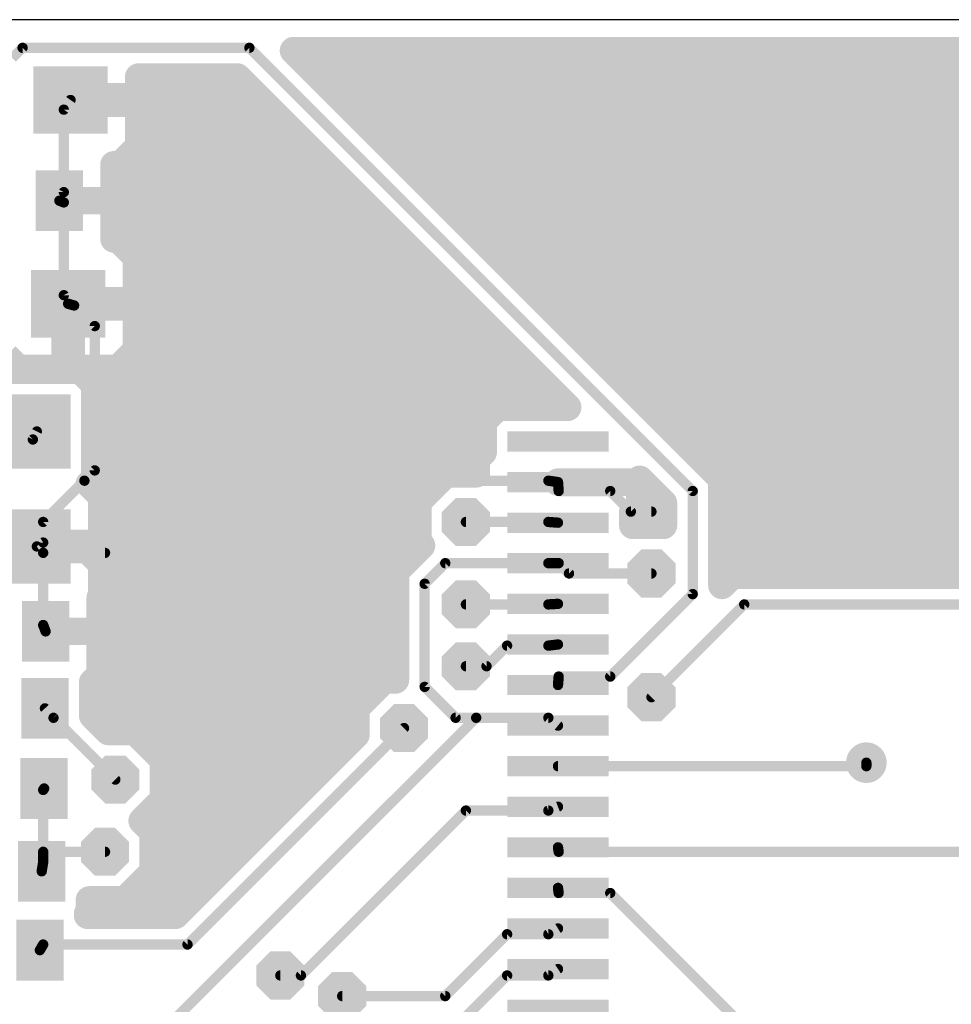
# Model space of a CAD drawing. Extents: x 0 to 48, y 0 to 28.
# Tile 5 of 8: x 8.5 to 22.3, y 13.4 to 28. Entities that reach past the tile are written whole.
import ezdxf

# ---------------------------------------------------------------- set-up
doc = ezdxf.new("R2010")
doc.units = 0
for name, color, linetype in [('1', 14, 'CONTINUOUS'), ('18', 94, 'CONTINUOUS'), ('20', 7, 'CONTINUOUS')]:
    doc.layers.add(name, color=color, linetype=linetype)

# ---------------------------------------------------------------- blocks, each defined once
blk = doc.blocks.new('RECT')
blk.add_solid([(-0.5, -0.5), (0.5, -0.5), (-0.5, 0.5), (0.5, 0.5)])
blk = doc.blocks.new('PIE')
at = {"const_width": 0.5}
blk.add_lwpolyline([(0, -0.25, 1), (0, 0.25, 1), (0, -0.25)], format="xyb", dxfattribs=at)
blk = doc.blocks.new('OCTAGONV')
at = {"const_width": 0.5}
blk.add_lwpolyline([(-0.25, -0.1036), (-0.25, 0.1036), (-0.1036, 0.25), (0.1036, 0.25), (0.25, 0.1036), (0.25, -0.1036), (0.1036, -0.25), (-0.1036, -0.25), (-0.25, -0.1036), (-0.25, 0.1036)], dxfattribs=at)

msp = doc.modelspace()

# ---------------------------------------------------------------- linework, layer by layer
at = {"layer": '1'}
for points, const_width in [([(8.382, 27.432), (8.5344, 27.5844)], 0.1524), ([(8.5344, 27.5844), (11.8872, 27.5844)], 0.1524), ([(11.8872, 27.5844), (18.4404, 21.0312)], 0.1524), ([(18.6192, 21.4629), (12.5392, 27.5428)], 0.4064), ([(12.5392, 27.5428), (31.9787, 27.5428)], 0.4064), ([(12.8533, 27.2288), (31.9787, 27.2288)], 0.4064), ([(10.2503, 26.8595), (10.2503, 27.1526)], 0.4064), ([(10.2503, 27.1526), (11.7083, 27.1526)], 0.4064), ([(11.7083, 27.1526), (16.5926, 22.2684)], 0.4064), ([(9.2906, 26.7657), (9.2906, 26.8595)], 0.4064), ([(9.2906, 26.8595), (10.2503, 26.8595)], 0.4064), ([(9.2906, 26.8224), (12.0385, 26.8224)], 0.4064), ([(10.2503, 26.7657), (9.2906, 26.7657)], 0.4064), ([(10.2503, 26.1233), (10.2503, 26.7657)], 0.4064), ([(13.2597, 26.8224), (31.9787, 26.8224)], 0.4064), ([(9.144, 26.67), (9.2432, 26.8127)], 0.1524), ([(9.144, 25.4508), (9.144, 26.67)], 0.1524), ([(10.2503, 26.416), (12.4449, 26.416)], 0.4064), ([(13.6661, 26.416), (31.9787, 26.416)], 0.4064), ([(9.9825, 25.8555), (10.2503, 26.1233)], 0.4064), ([(10.1366, 26.0096), (12.8513, 26.0096)], 0.4064), ([(14.0725, 26.0096), (31.9787, 26.0096)], 0.4064), ([(9.8854, 25.3242), (9.8854, 25.8555)], 0.4064), ([(9.8854, 25.8555), (9.9825, 25.8555)], 0.4064), ([(9.8854, 25.6032), (13.2577, 25.6032)], 0.4064), ([(14.4789, 25.6032), (47.5428, 25.6032)], 0.4064), ([(9.0793, 25.3232), (9.0793, 25.3242)], 0.4064), ([(9.0793, 25.3242), (9.8854, 25.3242)], 0.4064), ([(9.8854, 25.3232), (9.0793, 25.3232)], 0.4064), ([(9.0783, 25.3238), (9.144, 25.4508)], 0.1524), ([(9.8854, 24.7569), (9.8854, 25.3232)], 0.4064), ([(9.144, 25.2984), (9.0783, 25.3238)], 0.1524), ([(9.144, 23.9268), (9.144, 25.2984)], 0.1524), ([(9.8854, 25.1968), (13.6641, 25.1968)], 0.4064), ([(14.8853, 25.1968), (47.5428, 25.1968)], 0.4064), ([(9.8854, 24.7904), (14.0705, 24.7904)], 0.4064), ([(9.9473, 24.7569), (9.8854, 24.7569)], 0.4064), ([(10.2151, 24.4891), (9.9473, 24.7569)], 0.4064), ([(15.2917, 24.7904), (43.7491, 24.7904)], 0.4064), ([(10.2151, 23.8466), (10.2151, 24.4891)], 0.4064), ([(10.2151, 24.384), (14.4769, 24.384)], 0.4064), ([(15.6981, 24.384), (32.8271, 24.384)], 0.4064), ([(10.2151, 23.9776), (14.8833, 23.9776)], 0.4064), ([(16.1045, 23.9776), (32.512, 23.9776)], 0.4064), ([(9.2554, 23.7528), (9.2554, 23.8466)], 0.4064), ([(9.2554, 23.8466), (10.2151, 23.8466)], 0.4064), ([(9.161, 22.8426), (9.161, 23.7523)], 0.4064), ([(9.161, 23.7523), (9.2548, 23.7523)], 0.4064), ([(9.2548, 23.7523), (9.2548, 22.8426)], 0.4064), ([(10.2151, 23.7528), (9.2554, 23.7528)], 0.4064), ([(9.208, 23.7998), (9.144, 23.9268)], 0.1524), ([(9.2964, 23.7744), (9.208, 23.7998)], 0.1524), ([(10.2151, 23.1104), (10.2151, 23.7528)], 0.4064), ([(9.161, 23.5712), (9.2548, 23.5712)], 0.4064), ([(9.6012, 23.4696), (9.2964, 23.7744)], 0.1524), ([(10.2151, 23.5712), (15.2897, 23.5712)], 0.4064), ([(16.5109, 23.5712), (32.512, 23.5712)], 0.4064), ([(9.6012, 21.336), (9.6012, 23.4696)], 0.1524), ([(9.161, 23.1648), (9.2548, 23.1648)], 0.4064), ([(9.9473, 22.8426), (10.2151, 23.1104)], 0.4064), ([(10.2151, 23.1648), (15.6961, 23.1648)], 0.4064), ([(16.9173, 23.1648), (32.827, 23.1648)], 0.4064), ([(8.2861, 23.0251), (8.4686, 22.8426)], 0.4064), ([(9.3927, 22.8174), (8.098, 22.8174)], 0.4064), ([(8.4686, 22.8426), (9.161, 22.8426)], 0.4064), ([(9.2548, 22.8426), (9.9473, 22.8426)], 0.4064), ([(9.6009, 22.6092), (9.3927, 22.8174)], 0.4064), ([(9.4517, 22.7584), (16.1025, 22.7584)], 0.4064), ([(17.3237, 22.7584), (45.3633, 22.7584)], 0.4064), ([(9.6009, 21.2145), (9.6009, 22.6092)], 0.4064), ([(9.6009, 22.352), (16.5089, 22.352)], 0.4064), ([(15.5518, 22.2684), (15.3436, 22.0602)], 0.4064), ([(16.5926, 22.2684), (15.5518, 22.2684)], 0.4064), ([(17.7301, 22.352), (45.7454, 22.352)], 0.4064), ([(9.6009, 21.9456), (15.3436, 21.9456)], 0.4064), ([(15.3436, 22.0602), (15.3436, 21.6038)], 0.4064), ([(18.1365, 21.9456), (32.0405, 21.9456)], 0.4064), ([(8.6868, 21.7932), (8.7454, 21.9119)], 0.1524), ([(7.0104, 20.1168), (8.6868, 21.7932)], 0.1524), ([(9.6009, 21.5392), (15.279, 21.5392)], 0.4064), ([(15.3436, 21.6038), (15.242, 21.5022)], 0.4064), ([(15.242, 21.5022), (15.242, 21.2851)], 0.4064), ([(18.5429, 21.5392), (31.9787, 21.5392)], 0.4064), ([(18.8721, 21.21), (18.6192, 21.4629)], 0.4064), ([(9.52, 21.1337), (9.6009, 21.2145)], 0.4064), ([(9.4488, 21.1836), (9.6012, 21.336)], 0.1524), ([(14.793, 21.2851), (14.3764, 20.8685)], 0.4064), ([(15.242, 21.2851), (14.793, 21.2851)], 0.4064), ([(17.6563, 21.1633), (17.6563, 21.2047)], 0.4064), ([(17.6563, 21.2047), (18.0086, 20.8523)], 0.4064), ([(18.8721, 19.686), (18.8721, 21.21)], 0.4064), ([(8.8392, 20.574), (9.4488, 21.1836)], 0.1524), ([(9.7025, 20.9512), (9.52, 21.1337)], 0.4064), ([(9.5209, 21.1328), (14.6407, 21.1328)], 0.4064), ([(9.4488, 21.1836), (16.3068, 21.1836)], 0.1524), ([(16.3068, 21.1836), (16.4492, 21.1629)], 0.1524), ([(16.4502, 21.1623), (16.4502, 21.1633)], 0.4064), ([(16.4502, 21.1633), (17.6563, 21.1633)], 0.4064), ([(17.6563, 21.1623), (16.4502, 21.1623)], 0.4064), ([(17.6563, 20.8235), (17.6563, 21.1623)], 0.4064), ([(17.6563, 21.1328), (17.7281, 21.1328)], 0.4064), ([(18.8721, 21.1328), (31.9787, 21.1328)], 0.4064), ([(9.7025, 20.2587), (9.7025, 20.9512)], 0.4064), ([(16.4492, 21.1629), (16.4592, 21.0312)], 0.1524), ([(14.3764, 20.8685), (14.3764, 20.2794)], 0.4064), ([(16.4592, 21.0312), (17.2212, 21.0312)], 0.1524), ([(17.2212, 21.0312), (17.526, 20.7264)], 0.1524), ([(17.5547, 20.722), (17.6563, 20.8235)], 0.4064), ([(18.0086, 20.8523), (18.0086, 20.5231)], 0.4064), ([(18.4404, 21.0312), (18.4404, 19.5072)], 0.1524), ([(9.7025, 20.7264), (14.3764, 20.7264)], 0.4064), ([(17.5547, 20.5231), (17.5547, 20.722)], 0.4064), ([(17.5591, 20.7264), (18.0086, 20.7264)], 0.4064), ([(18.8721, 20.7264), (31.9787, 20.7264)], 0.4064), ([(18.0086, 20.5231), (17.5547, 20.5231)], 0.4064), ([(17.526, 20.7264), (17.8308, 20.7264)], 0.1524), ([(8.8392, 20.2692), (8.8392, 20.574)], 0.1524), ([(15.0876, 20.574), (16.3068, 20.574)], 0.1524), ([(16.3068, 20.574), (16.4492, 20.5629)], 0.1524), ([(7.7882, 20.2587), (8.6979, 20.2587)], 0.4064), ([(8.6979, 20.2587), (8.6979, 20.1649)], 0.4064), ([(8.7928, 20.1649), (8.7928, 20.2587)], 0.4064), ([(8.7928, 20.2587), (9.7025, 20.2587)], 0.4064), ([(9.7025, 20.32), (14.3764, 20.32)], 0.4064), ([(14.4319, 20.224), (14.351, 20.1432)], 0.4064), ([(14.3764, 20.2794), (14.4319, 20.224)], 0.4064), ([(18.8721, 20.32), (31.9787, 20.32)], 0.4064), ([(8.6979, 20.1649), (7.7882, 20.1649)], 0.4064), ([(9.7025, 20.1649), (8.7928, 20.1649)], 0.4064), ([(8.7454, 20.2119), (8.8392, 20.2692)], 0.1524), ([(8.8392, 20.1168), (8.7454, 20.2119)], 0.1524), ([(9.7025, 19.4725), (9.7025, 20.1649)], 0.4064), ([(14.351, 20.1432), (14.0462, 19.8384)], 0.4064), ([(8.8392, 20.1168), (8.8392, 19.05)], 0.1524), ([(9.7536, 20.1168), (8.8392, 20.1168)], 0.1524), ([(9.7025, 19.9136), (14.1214, 19.9136)], 0.4064), ([(18.8721, 19.9136), (30.9475, 19.9136)], 0.4064), ([(14.0462, 19.8384), (14.0462, 19.4807)], 0.4064), ([(14.478, 19.6596), (14.7828, 19.9644)], 0.1524), ([(14.7828, 19.9644), (16.3068, 19.9644)], 0.1524), ([(16.3068, 19.9644), (16.4492, 19.9629)], 0.1524), ([(16.4492, 19.9629), (16.4592, 19.9644)], 0.1524), ([(16.4592, 19.9644), (16.6116, 19.812)], 0.1524), ([(19.0235, 19.7865), (18.8721, 19.635)], 0.4064), ([(19.3812, 19.7865), (19.0235, 19.7865)], 0.4064), ([(30.8204, 19.7865), (19.3812, 19.7865)], 0.4064), ([(16.6116, 19.812), (17.8308, 19.812)], 0.1524), ([(18.8721, 19.635), (18.8721, 19.686)], 0.4064), ([(9.6823, 19.4523), (9.7025, 19.4725)], 0.4064), ([(9.6823, 18.9563), (9.6823, 19.4523)], 0.4064), ([(9.7025, 19.5072), (14.0462, 19.5072)], 0.4064), ([(14.0462, 19.4807), (14.0462, 18.2371)], 0.4064), ([(14.478, 18.1356), (14.478, 19.6596)], 0.1524), ([(18.4404, 19.5072), (17.2212, 18.288)], 0.1524), ([(15.0876, 19.3548), (16.3068, 19.3548)], 0.1524), ([(16.3068, 19.3548), (16.4492, 19.3629)], 0.1524), ([(17.8308, 17.9832), (19.2024, 19.3548)], 0.1524), ([(19.2024, 19.3548), (31.3944, 19.3548)], 0.1524), ([(9.6823, 19.1008), (14.0462, 19.1008)], 0.4064), ([(8.8762, 18.9553), (8.8762, 18.9563)], 0.4064), ([(8.8762, 18.9563), (9.6823, 18.9563)], 0.4064), ([(9.6823, 18.9553), (8.8762, 18.9553)], 0.4064), ([(8.8392, 19.05), (8.8752, 18.9559)], 0.1524), ([(9.6823, 18.3165), (9.6823, 18.9553)], 0.4064), ([(9.6823, 18.6944), (14.0462, 18.6944)], 0.4064), ([(15.3924, 18.4404), (15.6972, 18.7452)], 0.1524), ([(15.6972, 18.7452), (16.3068, 18.7452)], 0.1524), ([(16.3068, 18.7452), (16.4492, 18.7629)], 0.1524), ([(9.5709, 18.2051), (9.6823, 18.3165)], 0.4064), ([(9.6538, 18.288), (14.0462, 18.288)], 0.4064), ([(15.0876, 18.4404), (15.3924, 18.4404)], 0.1524), ([(9.5709, 17.7096), (9.5709, 18.2051)], 0.4064), ([(13.8786, 18.2371), (13.462, 17.8205)], 0.4064), ([(14.0462, 18.2371), (13.8786, 18.2371)], 0.4064), ([(16.4592, 18.288), (16.4492, 18.1629)], 0.1524), ([(17.2212, 18.288), (16.4592, 18.288)], 0.1524), ([(14.9352, 17.6784), (14.478, 18.1356)], 0.1524), ([(9.5709, 17.8816), (13.5231, 17.8816)], 0.4064), ([(9.8054, 17.4751), (9.5709, 17.7096)], 0.4064), ([(13.462, 17.8205), (13.462, 17.4254)], 0.4064), ([(8.9916, 17.6784), (8.8654, 17.8179)], 0.1524), ([(9.906, 16.764), (8.9916, 17.6784)], 0.1524), ([(9.8053, 17.4752), (13.462, 17.4752)], 0.4064), ([(10.2005, 17.4751), (9.8054, 17.4751)], 0.4064), ([(10.6171, 17.0585), (10.2005, 17.4751)], 0.4064), ([(10.3632, 12.8016), (15.24, 17.6784)], 0.1524), ([(13.462, 17.4254), (10.7939, 14.7573)], 0.4064), ([(15.24, 17.6784), (14.9352, 17.6784)], 0.1524), ([(15.24, 17.6784), (16.3068, 17.6784)], 0.1524), ([(16.3068, 17.6784), (16.4492, 17.5629)], 0.1524), ([(10.9728, 14.3256), (14.1732, 17.526)], 0.1524), ([(10.6068, 17.0688), (13.1054, 17.0688)], 0.4064), ([(10.6171, 16.4694), (10.6171, 17.0585)], 0.4064), ([(16.4492, 16.9629), (21.0075, 16.9629)], 0.1524), ([(21.0075, 16.9629), (21.0075, 17.015)], 0.1524), ([(10.6171, 16.6624), (12.699, 16.6624)], 0.4064), ([(8.8392, 16.6116), (8.8533, 16.6334)], 0.1524), ([(8.8392, 15.6972), (8.8392, 16.6116)], 0.1524), ([(10.302, 16.1544), (10.6171, 16.4694)], 0.4064), ([(10.4036, 16.256), (12.2926, 16.256)], 0.4064), ([(10.4647, 15.9917), (10.302, 16.1544)], 0.4064), ([(12.6492, 13.8684), (15.0876, 16.3068)], 0.1524), ([(15.0876, 16.3068), (16.3068, 16.3068)], 0.1524), ([(16.3068, 16.3068), (16.4492, 16.3629)], 0.1524), ([(10.4647, 15.4026), (10.4647, 15.9917)], 0.4064), ([(10.4647, 15.8496), (11.8862, 15.8496)], 0.4064), ([(8.8392, 15.6972), (8.817, 15.4079)], 0.1524), ([(8.8392, 15.6972), (8.8392, 15.5448)], 0.1524), ([(9.7536, 15.6972), (8.8392, 15.6972)], 0.1524), ([(16.4492, 15.7629), (16.4592, 15.6972)], 0.1524), ([(16.4592, 15.6972), (25.2984, 15.6972)], 0.1524), ([(8.8392, 15.5448), (8.817, 15.4079)], 0.1524), ([(10.0481, 14.986), (10.4647, 15.4026)], 0.4064), ([(10.4647, 15.4432), (11.4798, 15.4432)], 0.4064), ([(9.5225, 14.8105), (9.5225, 14.986)], 0.4064), ([(9.5225, 14.986), (10.0481, 14.986)], 0.4064), ([(10.0989, 15.0368), (11.0734, 15.0368)], 0.4064), ([(16.4492, 15.1629), (16.4592, 15.0876)], 0.1524), ([(16.4592, 15.0876), (17.2212, 15.0876)], 0.1524), ([(17.2212, 15.0876), (21.6408, 10.668)], 0.1524), ([(9.4957, 14.7837), (9.5225, 14.8105)], 0.4064), ([(9.4957, 14.7573), (9.4957, 14.7837)], 0.4064), ([(10.7939, 14.7573), (9.4957, 14.7573)], 0.4064), ([(16.3068, 14.478), (16.4492, 14.5629)], 0.1524), ([(14.7828, 13.5636), (15.6972, 14.478)], 0.1524), ([(15.6972, 14.478), (16.3068, 14.478)], 0.1524), ([(8.7902, 14.2421), (8.8392, 14.3256)], 0.1524), ([(8.8392, 14.3256), (10.9728, 14.3256)], 0.1524), ([(16.3068, 13.8684), (16.4492, 13.9629)], 0.1524), ([(12.3444, 13.8684), (12.6492, 13.8684)], 0.1524), ([(13.716, 11.8872), (15.6972, 13.8684)], 0.1524), ([(15.6972, 13.8684), (16.3068, 13.8684)], 0.1524), ([(13.2588, 13.5636), (14.7828, 13.5636)], 0.1524)]:
    msp.add_lwpolyline(points, dxfattribs=dict(at, const_width=const_width))
for points, const_width in [([(8.5344, 27.6225, 1), (8.5344, 27.5463)], 0.0762), ([(8.5613, 27.5575, 1), (8.5075, 27.6113)], 0.0762), ([(11.9141, 27.6113, 1), (11.8603, 27.5575)], 0.0762), ([(11.8872, 27.5463, 1), (11.8872, 27.6225)], 0.0762), ([(12.5392, 27.6444, 1), (12.5392, 27.4412)], 0.2032), ([(12.611, 27.6146, 1), (12.4674, 27.471)], 0.2032), ([(12.8533, 27.3304, 1), (12.8533, 27.1272)], 0.2032), ([(10.3519, 27.1526, 1), (10.1487, 27.1526)], 0.2032), ([(10.2503, 27.2542, 1), (10.2503, 27.051)], 0.2032), ([(11.7801, 27.2244, 1), (11.6365, 27.0808)], 0.2032), ([(11.7083, 27.051, 1), (11.7083, 27.2542)], 0.2032), ([(9.3922, 26.8595, 1), (9.189, 26.8595)], 0.2032), ([(9.2906, 26.9611, 1), (9.2906, 26.7579)], 0.2032), ([(9.2906, 26.924, 1), (9.2906, 26.7208)], 0.2032), ([(9.2906, 26.8673, 1), (9.2906, 26.6641)], 0.2032), ([(10.3519, 26.7657, 1), (10.1487, 26.7657)], 0.2032), ([(10.1487, 26.8595, 1), (10.3519, 26.8595)], 0.2032), ([(10.2503, 26.7579, 1), (10.2503, 26.9611)], 0.2032), ([(10.2503, 26.6641, 1), (10.2503, 26.8673)], 0.2032), ([(12.0385, 26.7208, 1), (12.0385, 26.924)], 0.2032), ([(13.2597, 26.924, 1), (13.2597, 26.7208)], 0.2032), ([(9.189, 26.7657, 1), (9.3922, 26.7657)], 0.2032), ([(9.2745, 26.791, 1), (9.2119, 26.8344)], 0.0762), ([(9.1821, 26.67, 1), (9.1059, 26.67)], 0.0762), ([(9.1127, 26.6917, 1), (9.1753, 26.6483)], 0.0762), ([(10.2503, 26.5176, 1), (10.2503, 26.3144)], 0.2032), ([(12.4449, 26.3144, 1), (12.4449, 26.5176)], 0.2032), ([(13.6661, 26.5176, 1), (13.6661, 26.3144)], 0.2032), ([(10.1366, 26.1112, 1), (10.1366, 25.908)], 0.2032), ([(10.1487, 26.1233, 1), (10.3519, 26.1233)], 0.2032), ([(10.3221, 26.0515, 1), (10.1785, 26.1951)], 0.2032), ([(12.8513, 25.908, 1), (12.8513, 26.1112)], 0.2032), ([(14.0725, 26.1112, 1), (14.0725, 25.908)], 0.2032), ([(9.987, 25.8555, 1), (9.7838, 25.8555)], 0.2032), ([(9.8854, 25.9571, 1), (9.8854, 25.7539)], 0.2032), ([(9.9107, 25.9273, 1), (10.0543, 25.7837)], 0.2032), ([(9.9825, 25.7539, 1), (9.9825, 25.9571)], 0.2032), ([(9.8854, 25.7048, 1), (9.8854, 25.5016)], 0.2032), ([(13.2577, 25.5016, 1), (13.2577, 25.7048)], 0.2032), ([(14.4789, 25.7048, 1), (14.4789, 25.5016)], 0.2032), ([(9.1809, 25.3242, 1), (8.9777, 25.3242)], 0.2032), ([(9.0793, 25.4258, 1), (9.0793, 25.2226)], 0.2032), ([(9.0793, 25.4248, 1), (9.0793, 25.2216)], 0.2032), ([(9.1059, 25.4508, 1), (9.1821, 25.4508)], 0.0762), ([(9.1778, 25.4333, 1), (9.1102, 25.4683)], 0.0762), ([(9.987, 25.3232, 1), (9.7838, 25.3232)], 0.2032), ([(9.8854, 25.2226, 1), (9.8854, 25.4258)], 0.2032), ([(9.8854, 25.2216, 1), (9.8854, 25.4248)], 0.2032), ([(8.9777, 25.3232, 1), (9.1809, 25.3232)], 0.2032), ([(9.092, 25.3593, 1), (9.0646, 25.2883)], 0.0762), ([(9.0445, 25.3413, 1), (9.1121, 25.3063)], 0.0762), ([(9.1821, 25.2984, 1), (9.1059, 25.2984)], 0.0762), ([(9.1303, 25.2629, 1), (9.1577, 25.3339)], 0.0762), ([(9.7838, 25.3242, 1), (9.987, 25.3242)], 0.2032), ([(9.8854, 25.2984, 1), (9.8854, 25.0952)], 0.2032), ([(13.6641, 25.0952, 1), (13.6641, 25.2984)], 0.2032), ([(14.8853, 25.2984, 1), (14.8853, 25.0952)], 0.2032), ([(9.8854, 24.892, 1), (9.8854, 24.6888)], 0.2032), ([(9.8854, 24.8585, 1), (9.8854, 24.6553)], 0.2032), ([(10.0191, 24.8287, 1), (9.8755, 24.6851)], 0.2032), ([(9.9473, 24.6553, 1), (9.9473, 24.8585)], 0.2032), ([(14.0705, 24.6888, 1), (14.0705, 24.892)], 0.2032), ([(15.2917, 24.892, 1), (15.2917, 24.6888)], 0.2032), ([(9.7838, 24.7569, 1), (9.987, 24.7569)], 0.2032), ([(10.3167, 24.4891, 1), (10.1135, 24.4891)], 0.2032), ([(10.1433, 24.4173, 1), (10.2869, 24.5609)], 0.2032), ([(10.2151, 24.4856, 1), (10.2151, 24.2824)], 0.2032), ([(14.4769, 24.2824, 1), (14.4769, 24.4856)], 0.2032), ([(15.6981, 24.4856, 1), (15.6981, 24.2824)], 0.2032), ([(10.2151, 24.0792, 1), (10.2151, 23.876)], 0.2032), ([(14.8833, 23.876, 1), (14.8833, 24.0792)], 0.2032), ([(16.1045, 24.0792, 1), (16.1045, 23.876)], 0.2032), ([(9.357, 23.8466, 1), (9.1538, 23.8466)], 0.2032), ([(9.2554, 23.9482, 1), (9.2554, 23.745)], 0.2032), ([(10.2151, 23.745, 1), (10.2151, 23.9482)], 0.2032), ([(9.2626, 23.7523, 1), (9.0594, 23.7523)], 0.2032), ([(9.161, 23.8539, 1), (9.161, 23.6507)], 0.2032), ([(9.3564, 23.7523, 1), (9.1532, 23.7523)], 0.2032), ([(9.2554, 23.8544, 1), (9.2554, 23.6512)], 0.2032), ([(9.178, 23.9439, 1), (9.11, 23.9097)], 0.0762), ([(9.1059, 23.9268, 1), (9.1821, 23.9268)], 0.0762), ([(9.2185, 23.8364, 1), (9.1975, 23.7632)], 0.0762), ([(9.2548, 23.6507, 1), (9.2548, 23.8539)], 0.2032), ([(10.3167, 23.7528, 1), (10.1135, 23.7528)], 0.2032), ([(10.1135, 23.8466, 1), (10.3167, 23.8466)], 0.2032), ([(10.2151, 23.6512, 1), (10.2151, 23.8544)], 0.2032), ([(9.161, 23.6728, 1), (9.161, 23.4696)], 0.2032), ([(9.1538, 23.7528, 1), (9.357, 23.7528)], 0.2032), ([(9.174, 23.7827, 1), (9.242, 23.8169)], 0.0762), ([(9.2548, 23.4696, 1), (9.2548, 23.6728)], 0.2032), ([(9.3233, 23.8013, 1), (9.2695, 23.7475)], 0.0762), ([(9.2859, 23.7378, 1), (9.3069, 23.811)], 0.0762), ([(10.2151, 23.6728, 1), (10.2151, 23.4696)], 0.2032), ([(15.2897, 23.4696, 1), (15.2897, 23.6728)], 0.2032), ([(16.5109, 23.6728, 1), (16.5109, 23.4696)], 0.2032), ([(9.6393, 23.4696, 1), (9.5631, 23.4696)], 0.0762), ([(9.5743, 23.4427, 1), (9.6281, 23.4965)], 0.0762), ([(9.161, 23.2664, 1), (9.161, 23.0632)], 0.2032), ([(9.2548, 23.0632, 1), (9.2548, 23.2664)], 0.2032), ([(10.2151, 23.2664, 1), (10.2151, 23.0632)], 0.2032), ([(10.2869, 23.0386, 1), (10.1433, 23.1822)], 0.2032), ([(15.6961, 23.0632, 1), (15.6961, 23.2664)], 0.2032), ([(16.9173, 23.2664, 1), (16.9173, 23.0632)], 0.2032), ([(10.1135, 23.1104, 1), (10.3167, 23.1104)], 0.2032), ([(8.4686, 22.9442, 1), (8.4686, 22.741)], 0.2032), ([(8.3968, 22.7708, 1), (8.5404, 22.9144)], 0.2032), ([(9.2548, 22.9442, 1), (9.2548, 22.741)], 0.2032), ([(9.161, 22.741, 1), (9.161, 22.9442)], 0.2032), ([(9.4645, 22.8892, 1), (9.3209, 22.7456)], 0.2032), ([(9.3927, 22.7158, 1), (9.3927, 22.919)], 0.2032), ([(9.8755, 22.9144, 1), (10.0191, 22.7708)], 0.2032), ([(9.9473, 22.741, 1), (9.9473, 22.9442)], 0.2032), ([(9.0594, 22.8426, 1), (9.2626, 22.8426)], 0.2032), ([(9.1532, 22.8426, 1), (9.3564, 22.8426)], 0.2032), ([(9.4517, 22.86, 1), (9.4517, 22.6568)], 0.2032), ([(16.1025, 22.6568, 1), (16.1025, 22.86)], 0.2032), ([(17.3237, 22.86, 1), (17.3237, 22.6568)], 0.2032), ([(9.7025, 22.6092, 1), (9.4993, 22.6092)], 0.2032), ([(9.5291, 22.5374, 1), (9.6727, 22.681)], 0.2032), ([(9.6009, 22.4536, 1), (9.6009, 22.2504)], 0.2032), ([(15.5518, 22.37, 1), (15.5518, 22.1668)], 0.2032), ([(15.6236, 22.1966, 1), (15.48, 22.3402)], 0.2032), ([(16.5089, 22.2504, 1), (16.5089, 22.4536)], 0.2032), ([(16.5208, 22.1966, 1), (16.6644, 22.3402)], 0.2032), ([(16.5926, 22.1668, 1), (16.5926, 22.37)], 0.2032), ([(17.7301, 22.4536, 1), (17.7301, 22.2504)], 0.2032), ([(9.6009, 22.0472, 1), (9.6009, 21.844)], 0.2032), ([(15.4452, 22.0602, 1), (15.242, 22.0602)], 0.2032), ([(15.2718, 22.132, 1), (15.4154, 21.9884)], 0.2032), ([(15.3436, 21.844, 1), (15.3436, 22.0472)], 0.2032), ([(18.1365, 22.0472, 1), (18.1365, 21.844)], 0.2032), ([(8.7796, 21.895, 1), (8.7112, 21.9288)], 0.0762), ([(8.6526, 21.8101, 1), (8.721, 21.7763)], 0.0762), ([(8.7137, 21.7663, 1), (8.6599, 21.8201)], 0.0762), ([(9.6009, 21.6408, 1), (9.6009, 21.4376)], 0.2032), ([(15.3436, 21.5022, 1), (15.1404, 21.5022)], 0.2032), ([(15.242, 21.6038, 1), (15.4452, 21.6038)], 0.2032), ([(15.4154, 21.532, 1), (15.2718, 21.6756)], 0.2032), ([(15.279, 21.4376, 1), (15.279, 21.6408)], 0.2032), ([(18.5429, 21.6408, 1), (18.5429, 21.4376)], 0.2032), ([(15.1702, 21.574, 1), (15.3138, 21.4304)], 0.2032), ([(18.691, 21.5347, 1), (18.5474, 21.3911)], 0.2032), ([(18.5474, 21.3911, 1), (18.691, 21.5347)], 0.2032), ([(9.6727, 21.1426, 1), (9.5291, 21.2864)], 0.2032), ([(9.6281, 21.3091, 1), (9.5743, 21.3629)], 0.0762), ([(14.793, 21.3867, 1), (14.793, 21.1835)], 0.2032), ([(14.8648, 21.2133, 1), (14.7212, 21.3569)], 0.2032), ([(15.242, 21.1835, 1), (15.242, 21.3867)], 0.2032), ([(17.7579, 21.2047, 1), (17.5547, 21.2047)], 0.2032), ([(17.7282, 21.2765, 1), (17.5844, 21.1329)], 0.2032), ([(18.9737, 21.21, 1), (18.7705, 21.21)], 0.2032), ([(9.4482, 21.2056, 1), (9.5918, 21.0618)], 0.2032), ([(9.5918, 21.2055, 1), (9.4482, 21.0619)], 0.2032), ([(9.5209, 21.2344, 1), (9.5209, 21.0312)], 0.2032), ([(9.4488, 21.2217, 1), (9.4488, 21.1455)], 0.0762), ([(9.4757, 21.1567, 1), (9.4219, 21.2105)], 0.0762), ([(9.4993, 21.2145, 1), (9.7025, 21.2145)], 0.2032), ([(9.5631, 21.336, 1), (9.6393, 21.336)], 0.0762), ([(14.6407, 21.0312, 1), (14.6407, 21.2344)], 0.2032), ([(15.1404, 21.2851, 1), (15.3436, 21.2851)], 0.2032), ([(16.3123, 21.2213, 1), (16.3013, 21.1459)], 0.0762), ([(16.5518, 21.1633, 1), (16.3486, 21.1633)], 0.2032), ([(16.4502, 21.2649, 1), (16.4502, 21.0617)], 0.2032), ([(16.4502, 21.2639, 1), (16.4502, 21.0607)], 0.2032), ([(16.3486, 21.1623, 1), (16.5518, 21.1623)], 0.2032), ([(16.3068, 21.1455, 1), (16.3068, 21.2217)], 0.0762), ([(17.7579, 21.1623, 1), (17.5547, 21.1623)], 0.2032), ([(17.6563, 21.2344, 1), (17.6563, 21.0312)], 0.2032), ([(17.5547, 21.1633, 1), (17.7579, 21.1633)], 0.2032), ([(17.6563, 21.0617, 1), (17.6563, 21.2649)], 0.2032), ([(17.6563, 21.0607, 1), (17.6563, 21.2639)], 0.2032), ([(17.7281, 21.0312, 1), (17.7281, 21.2344)], 0.2032), ([(18.8721, 21.2344, 1), (18.8721, 21.0312)], 0.2032), ([(18.8003, 21.1382, 1), (18.9439, 21.2818)], 0.2032), ([(9.4219, 21.2105, 1), (9.4757, 21.1567)], 0.0762), ([(9.8041, 20.9512, 1), (9.6009, 20.9512)], 0.2032), ([(9.6307, 20.8794, 1), (9.7743, 21.023)], 0.2032), ([(16.4872, 21.1658, 1), (16.4112, 21.16)], 0.0762), ([(16.4437, 21.1252, 1), (16.4547, 21.2006)], 0.0762), ([(14.478, 20.8685, 1), (14.2748, 20.8685)], 0.2032), ([(14.3046, 20.9403, 1), (14.4482, 20.7967)], 0.2032), ([(16.4592, 21.0693, 1), (16.4592, 20.9931)], 0.0762), ([(16.4212, 21.0283, 1), (16.4972, 21.0341)], 0.0762), ([(17.2481, 21.0581, 1), (17.1943, 21.0043)], 0.0762), ([(17.2212, 20.9931, 1), (17.2212, 21.0693)], 0.0762), ([(17.7281, 20.7516, 1), (17.5845, 20.8954)], 0.2032), ([(18.1102, 20.8523, 1), (17.907, 20.8523)], 0.2032), ([(17.9367, 20.7805, 1), (18.0805, 20.9241)], 0.2032), ([(18.4785, 21.0312, 1), (18.4023, 21.0312)], 0.0762), ([(18.4135, 21.0043, 1), (18.4673, 21.0581)], 0.0762), ([(9.7025, 20.828, 1), (9.7025, 20.6248)], 0.2032), ([(14.3764, 20.6248, 1), (14.3764, 20.828)], 0.2032), ([(17.6563, 20.722, 1), (17.4531, 20.722)], 0.2032), ([(17.4829, 20.7939, 1), (17.6265, 20.6501)], 0.2032), ([(17.5591, 20.828, 1), (17.5591, 20.6248)], 0.2032), ([(17.5547, 20.8235, 1), (17.7579, 20.8235)], 0.2032), ([(18.0086, 20.6248, 1), (18.0086, 20.828)], 0.2032), ([(18.8721, 20.828, 1), (18.8721, 20.6248)], 0.2032), ([(17.5547, 20.6247, 1), (17.5547, 20.4215)], 0.2032), ([(17.526, 20.7645, 1), (17.526, 20.6883)], 0.0762), ([(17.4991, 20.6995, 1), (17.5529, 20.7533)], 0.0762), ([(17.8308, 20.6883, 1), (17.8308, 20.7645)], 0.0762), ([(18.0086, 20.4215, 1), (18.0086, 20.6247)], 0.2032), ([(8.8773, 20.574, 1), (8.8011, 20.574)], 0.0762), ([(8.8123, 20.6009, 1), (8.8661, 20.5471)], 0.0762), ([(15.0876, 20.6121, 1), (15.0876, 20.5359)], 0.0762), ([(16.3098, 20.612, 1), (16.3038, 20.536)], 0.0762), ([(16.3068, 20.5359, 1), (16.3068, 20.6121)], 0.0762), ([(16.4462, 20.5249, 1), (16.4522, 20.6009)], 0.0762), ([(17.4531, 20.5231, 1), (17.6563, 20.5231)], 0.2032), ([(17.907, 20.5231, 1), (18.1102, 20.5231)], 0.2032), ([(8.7995, 20.2587, 1), (8.5963, 20.2587)], 0.2032), ([(8.8944, 20.2587, 1), (8.6912, 20.2587)], 0.2032), ([(8.7928, 20.3603, 1), (8.7928, 20.1571)], 0.2032), ([(8.6979, 20.1571, 1), (8.6979, 20.3603)], 0.2032), ([(9.7025, 20.4216, 1), (9.7025, 20.2184)], 0.2032), ([(9.7025, 20.1571, 1), (9.7025, 20.3603)], 0.2032), ([(14.4482, 20.3513, 1), (14.3046, 20.2075)], 0.2032), ([(14.5037, 20.1521, 1), (14.3601, 20.2959)], 0.2032), ([(14.3601, 20.1521, 1), (14.5037, 20.2959)], 0.2032), ([(14.3764, 20.2184, 1), (14.3764, 20.4216)], 0.2032), ([(18.8721, 20.4216, 1), (18.8721, 20.2184)], 0.2032), ([(8.5963, 20.1649, 1), (8.7995, 20.1649)], 0.2032), ([(8.7928, 20.2665, 1), (8.7928, 20.0633)], 0.2032), ([(8.6912, 20.1649, 1), (8.8944, 20.1649)], 0.2032), ([(8.6979, 20.0633, 1), (8.6979, 20.2665)], 0.2032), ([(8.7725, 20.2387, 1), (8.7183, 20.1851)], 0.0762), ([(8.7255, 20.2444, 1), (8.7653, 20.1794)], 0.0762), ([(8.8011, 20.2692, 1), (8.8773, 20.2692)], 0.0762), ([(8.8591, 20.2367, 1), (8.8193, 20.3017)], 0.0762), ([(9.8041, 20.1649, 1), (9.6009, 20.1649)], 0.2032), ([(9.6009, 20.2587, 1), (9.8041, 20.2587)], 0.2032), ([(9.7025, 20.0633, 1), (9.7025, 20.2665)], 0.2032), ([(14.2792, 20.2151, 1), (14.4228, 20.0713)], 0.2032), ([(14.2748, 20.2794, 1), (14.478, 20.2794)], 0.2032), ([(14.4228, 20.0714, 1), (14.2792, 20.215)], 0.2032), ([(8.8773, 20.1168, 1), (8.8011, 20.1168)], 0.0762), ([(8.8392, 20.1549, 1), (8.8392, 20.0787)], 0.0762), ([(8.8121, 20.09, 1), (8.8663, 20.1436)], 0.0762), ([(9.7025, 20.0152, 1), (9.7025, 19.812)], 0.2032), ([(9.7536, 20.0787, 1), (9.7536, 20.1549)], 0.0762), ([(14.1214, 19.812, 1), (14.1214, 20.0152)], 0.2032), ([(18.8721, 20.0152, 1), (18.8721, 19.812)], 0.2032), ([(14.1478, 19.8384, 1), (13.9446, 19.8384)], 0.2032), ([(13.9744, 19.9102, 1), (14.118, 19.7666)], 0.2032), ([(14.7828, 20.0025, 1), (14.7828, 19.9263)], 0.0762), ([(14.8097, 19.9375, 1), (14.7559, 19.9913)], 0.0762), ([(16.3072, 20.0025, 1), (16.3064, 19.9263)], 0.0762), ([(16.3068, 19.9263, 1), (16.3068, 20.0025)], 0.0762), ([(16.4435, 20.0006, 1), (16.4549, 19.9252)], 0.0762), ([(16.4861, 19.9913, 1), (16.4323, 19.9375)], 0.0762), ([(16.4488, 19.9248, 1), (16.4496, 20.001)], 0.0762), ([(16.4649, 19.9267, 1), (16.4535, 20.0021)], 0.0762), ([(19.0235, 19.8881, 1), (19.0235, 19.6849)], 0.2032), ([(19.0954, 19.7147, 1), (18.9516, 19.8583)], 0.2032), ([(19.3812, 19.8881, 1), (19.3812, 19.6849)], 0.2032), ([(19.3812, 19.6849, 1), (19.3812, 19.8881)], 0.2032), ([(16.6116, 19.8501, 1), (16.6116, 19.7739)], 0.0762), ([(16.5847, 19.7851, 1), (16.6385, 19.8389)], 0.0762), ([(17.8308, 19.7739, 1), (17.8308, 19.8501)], 0.0762), ([(18.9737, 19.686, 1), (18.7705, 19.686)], 0.2032), ([(18.8002, 19.7068, 1), (18.944, 19.5632)], 0.2032), ([(9.7839, 19.4523, 1), (9.5807, 19.4523)], 0.2032), ([(9.7025, 19.6088, 1), (9.7025, 19.4056)], 0.2032), ([(9.7743, 19.4007, 1), (9.6307, 19.5443)], 0.2032), ([(14.1478, 19.4807, 1), (13.9446, 19.4807)], 0.2032), ([(14.0462, 19.4056, 1), (14.0462, 19.6088)], 0.2032), ([(14.5161, 19.6596, 1), (14.4399, 19.6596)], 0.0762), ([(14.4511, 19.6865, 1), (14.5049, 19.6327)], 0.0762), ([(18.7705, 19.686, 1), (18.9737, 19.686)], 0.2032), ([(18.7705, 19.635, 1), (18.9737, 19.635)], 0.2032), ([(9.6105, 19.5241, 1), (9.7541, 19.3805)], 0.2032), ([(9.6009, 19.4725, 1), (9.8041, 19.4725)], 0.2032), ([(13.9446, 19.4807, 1), (14.1478, 19.4807)], 0.2032), ([(18.4023, 19.5072, 1), (18.4785, 19.5072)], 0.0762), ([(18.4673, 19.4803, 1), (18.4135, 19.5341)], 0.0762), ([(15.0876, 19.3929, 1), (15.0876, 19.3167)], 0.0762), ([(16.3046, 19.3928, 1), (16.309, 19.3168)], 0.0762), ([(16.3068, 19.3167, 1), (16.3068, 19.3929)], 0.0762), ([(16.4514, 19.3249, 1), (16.447, 19.4009)], 0.0762), ([(19.2024, 19.3929, 1), (19.2024, 19.3167)], 0.0762), ([(19.2293, 19.3279, 1), (19.1755, 19.3817)], 0.0762), ([(9.6823, 19.2024, 1), (9.6823, 18.9992)], 0.2032), ([(14.0462, 18.9992, 1), (14.0462, 19.2024)], 0.2032), ([(8.9778, 18.9563, 1), (8.7746, 18.9563)], 0.2032), ([(8.8762, 19.0579, 1), (8.8762, 18.8547)], 0.2032), ([(8.8762, 19.0569, 1), (8.8762, 18.8537)], 0.2032), ([(8.8748, 19.0636, 1), (8.8036, 19.0364)], 0.0762), ([(8.8011, 19.05, 1), (8.8773, 19.05)], 0.0762), ([(9.7839, 18.9553, 1), (9.5807, 18.9553)], 0.2032), ([(9.6823, 18.8547, 1), (9.6823, 19.0579)], 0.2032), ([(9.6823, 18.8537, 1), (9.6823, 19.0569)], 0.2032), ([(8.7746, 18.9553, 1), (8.9778, 18.9553)], 0.2032), ([(8.8396, 18.9423, 1), (8.9108, 18.9695)], 0.0762), ([(9.5807, 18.9563, 1), (9.7839, 18.9563)], 0.2032), ([(9.6823, 18.796, 1), (9.6823, 18.5928)], 0.2032), ([(14.0462, 18.5928, 1), (14.0462, 18.796)], 0.2032), ([(15.6972, 18.7833, 1), (15.6972, 18.7071)], 0.0762), ([(15.7241, 18.7183, 1), (15.6703, 18.7721)], 0.0762), ([(16.3021, 18.783, 1), (16.3115, 18.7074)], 0.0762), ([(16.3068, 18.7071, 1), (16.3068, 18.7833)], 0.0762), ([(16.4539, 18.7251, 1), (16.4445, 18.8007)], 0.0762), ([(9.6538, 18.3896, 1), (9.6538, 18.1864)], 0.2032), ([(9.7541, 18.2447, 1), (9.6105, 18.3883)], 0.2032), ([(14.0462, 18.1864, 1), (14.0462, 18.3896)], 0.2032), ([(15.0876, 18.4785, 1), (15.0876, 18.4023)], 0.0762), ([(15.3655, 18.4673, 1), (15.4193, 18.4135)], 0.0762), ([(15.3924, 18.4023, 1), (15.3924, 18.4785)], 0.0762), ([(9.6725, 18.2051, 1), (9.4693, 18.2051)], 0.2032), ([(9.4991, 18.2769, 1), (9.6427, 18.1333)], 0.2032), ([(9.5807, 18.3165, 1), (9.7839, 18.3165)], 0.2032), ([(13.8786, 18.3387, 1), (13.8786, 18.1355)], 0.2032), ([(13.9504, 18.1653, 1), (13.8068, 18.3089)], 0.2032), ([(14.0462, 18.1355, 1), (14.0462, 18.3387)], 0.2032), ([(16.4592, 18.3261, 1), (16.4592, 18.2499)], 0.0762), ([(16.4972, 18.285, 1), (16.4212, 18.291)], 0.0762), ([(17.1943, 18.3149, 1), (17.2481, 18.2611)], 0.0762), ([(17.2212, 18.2499, 1), (17.2212, 18.3261)], 0.0762), ([(13.9446, 18.2371, 1), (14.1478, 18.2371)], 0.2032), ([(14.5049, 18.1625, 1), (14.4511, 18.1087)], 0.0762), ([(16.4112, 18.1659, 1), (16.4872, 18.1599)], 0.0762), ([(9.5709, 17.9832, 1), (9.5709, 17.78)], 0.2032), ([(13.5231, 17.78, 1), (13.5231, 17.9832)], 0.2032), ([(14.4399, 18.1356, 1), (14.5161, 18.1356)], 0.0762), ([(9.6427, 17.7814, 1), (9.4991, 17.6378)], 0.2032), ([(13.5636, 17.8205, 1), (13.3604, 17.8205)], 0.2032), ([(13.3902, 17.8923, 1), (13.5338, 17.7487)], 0.2032), ([(17.8039, 18.0101, 1), (17.8577, 17.9563)], 0.0762), ([(8.8937, 17.8435, 1), (8.8371, 17.7923)], 0.0762), ([(9.4693, 17.7096, 1), (9.6725, 17.7096)], 0.2032), ([(9.0185, 17.7053, 1), (8.9647, 17.6515)], 0.0762), ([(8.9633, 17.6528, 1), (9.0199, 17.704)], 0.0762), ([(9.8053, 17.5768, 1), (9.8053, 17.3736)], 0.2032), ([(9.8054, 17.5767, 1), (9.8054, 17.3735)], 0.2032), ([(9.7336, 17.4033, 1), (9.8772, 17.5469)], 0.2032), ([(10.2723, 17.5469, 1), (10.1287, 17.4033)], 0.2032), ([(10.2005, 17.3735, 1), (10.2005, 17.5767)], 0.2032), ([(13.5338, 17.3536, 1), (13.3902, 17.4972)], 0.2032), ([(13.462, 17.3736, 1), (13.462, 17.5768)], 0.2032), ([(14.9352, 17.7165, 1), (14.9352, 17.6403)], 0.0762), ([(14.9083, 17.6515, 1), (14.9621, 17.7053)], 0.0762), ([(15.24, 17.7165, 1), (15.24, 17.6403)], 0.0762), ([(15.2669, 17.6515, 1), (15.2131, 17.7053)], 0.0762), ([(15.24, 17.6403, 1), (15.24, 17.7165)], 0.0762), ([(16.3308, 17.708, 1), (16.2828, 17.6488)], 0.0762), ([(16.3068, 17.6403, 1), (16.3068, 17.7165)], 0.0762), ([(16.4252, 17.5333, 1), (16.4732, 17.5925)], 0.0762), ([(13.3604, 17.4254, 1), (13.5636, 17.4254)], 0.2032), ([(14.2001, 17.4991, 1), (14.1463, 17.5529)], 0.0762), ([(10.6068, 17.1704, 1), (10.6068, 16.9672)], 0.2032), ([(10.7187, 17.0585, 1), (10.5155, 17.0585)], 0.2032), ([(10.5453, 16.9867, 1), (10.6889, 17.1303)], 0.2032), ([(13.1054, 16.9672, 1), (13.1054, 17.1704)], 0.2032), ([(16.4492, 17.001, 1), (16.4492, 16.9248)], 0.0762), ([(21.0456, 17.015, 1), (20.9694, 17.015)], 0.0762), ([(21.0075, 16.9248, 1), (21.0075, 17.001)], 0.0762), ([(20.9694, 16.9629, 1), (21.0456, 16.9629)], 0.0762), ([(9.8791, 16.7371, 1), (9.9329, 16.7909)], 0.0762), ([(10.6171, 16.764, 1), (10.6171, 16.5608)], 0.2032), ([(12.699, 16.5608, 1), (12.699, 16.764)], 0.2032), ([(8.8773, 16.6116, 1), (8.8011, 16.6116)], 0.0762), ([(8.8072, 16.6323, 1), (8.8712, 16.5909)], 0.0762), ([(8.8853, 16.6127, 1), (8.8213, 16.6541)], 0.0762), ([(10.6889, 16.3975, 1), (10.5453, 16.5413)], 0.2032), ([(10.4036, 16.3576, 1), (10.4036, 16.1544)], 0.2032), ([(10.5155, 16.4694, 1), (10.7187, 16.4694)], 0.2032), ([(12.2926, 16.1544, 1), (12.2926, 16.3576)], 0.2032), ([(10.2302, 16.2263, 1), (10.3738, 16.0825)], 0.2032), ([(10.3738, 16.2262, 1), (10.2302, 16.0826)], 0.2032), ([(15.0876, 16.3449, 1), (15.0876, 16.2687)], 0.0762), ([(15.1145, 16.2799, 1), (15.0607, 16.3337)], 0.0762), ([(16.2928, 16.3422, 1), (16.3208, 16.2714)], 0.0762), ([(16.3068, 16.2687, 1), (16.3068, 16.3449)], 0.0762), ([(16.4632, 16.3275, 1), (16.4352, 16.3983)], 0.0762), ([(10.5663, 15.9917, 1), (10.3631, 15.9917)], 0.2032), ([(10.3929, 15.9199, 1), (10.5365, 16.0635)], 0.2032), ([(10.4647, 15.9512, 1), (10.4647, 15.748)], 0.2032), ([(11.8862, 15.748, 1), (11.8862, 15.9512)], 0.2032), ([(8.8773, 15.6972, 1), (8.8011, 15.6972)], 0.0762), ([(8.8392, 15.7353, 1), (8.8392, 15.6591)], 0.0762), ([(8.8011, 15.6972, 1), (8.8773, 15.6972)], 0.0762), ([(8.8772, 15.6943, 1), (8.8012, 15.7001)], 0.0762), ([(9.7536, 15.6591, 1), (9.7536, 15.7353)], 0.0762), ([(16.4869, 15.7686, 1), (16.4115, 15.7572)], 0.0762), ([(16.4592, 15.7353, 1), (16.4592, 15.6591)], 0.0762), ([(16.4215, 15.6915, 1), (16.4969, 15.7029)], 0.0762), ([(8.8011, 15.5448, 1), (8.8773, 15.5448)], 0.0762), ([(8.8768, 15.5387, 1), (8.8016, 15.5509)], 0.0762), ([(10.4647, 15.5448, 1), (10.4647, 15.3416)], 0.2032), ([(10.5365, 15.3308, 1), (10.3929, 15.4744)], 0.2032), ([(11.4798, 15.3416, 1), (11.4798, 15.5448)], 0.2032), ([(8.7794, 15.414, 1), (8.8546, 15.4018)], 0.0762), ([(8.779, 15.4108, 1), (8.855, 15.405)], 0.0762), ([(10.3631, 15.4026, 1), (10.5663, 15.4026)], 0.2032), ([(9.6241, 14.986, 1), (9.4209, 14.986)], 0.2032), ([(9.5225, 15.0876, 1), (9.5225, 14.8844)], 0.2032), ([(9.9763, 15.0578, 1), (10.1199, 14.9142)], 0.2032), ([(10.0989, 15.1384, 1), (10.0989, 14.9352)], 0.2032), ([(10.0481, 14.8844, 1), (10.0481, 15.0876)], 0.2032), ([(11.0734, 14.9352, 1), (11.0734, 15.1384)], 0.2032), ([(16.487, 15.1679, 1), (16.4114, 15.1579)], 0.0762), ([(16.4592, 15.1257, 1), (16.4592, 15.0495)], 0.0762), ([(17.2481, 15.1145, 1), (17.1943, 15.0607)], 0.0762), ([(17.2212, 15.0495, 1), (17.2212, 15.1257)], 0.0762), ([(9.5943, 14.7387, 1), (9.4507, 14.8823)], 0.2032), ([(16.4214, 15.0826, 1), (16.497, 15.0926)], 0.0762), ([(9.5973, 14.7837, 1), (9.3941, 14.7837)], 0.2032), ([(9.4957, 14.8589, 1), (9.4957, 14.6557)], 0.2032), ([(9.3941, 14.7573, 1), (9.5973, 14.7573)], 0.2032), ([(9.4239, 14.8555, 1), (9.5675, 14.7119)], 0.2032), ([(9.4209, 14.8105, 1), (9.6241, 14.8105)], 0.2032), ([(10.7221, 14.8291, 1), (10.8657, 14.6855)], 0.2032), ([(10.7939, 14.6557, 1), (10.7939, 14.8589)], 0.2032), ([(16.4687, 14.5302, 1), (16.4297, 14.5956)], 0.0762), ([(15.6972, 14.5161, 1), (15.6972, 14.4399)], 0.0762), ([(15.7241, 14.4511, 1), (15.6703, 14.5049)], 0.0762), ([(16.2873, 14.5107, 1), (16.3263, 14.4453)], 0.0762), ([(16.3068, 14.4399, 1), (16.3068, 14.5161)], 0.0762), ([(8.7573, 14.2614, 1), (8.8231, 14.2228)], 0.0762), ([(8.8392, 14.3637, 1), (8.8392, 14.2875)], 0.0762), ([(8.8721, 14.3063, 1), (8.8063, 14.3449)], 0.0762), ([(10.9459, 14.3525, 1), (10.9997, 14.2987)], 0.0762), ([(10.9728, 14.2875, 1), (10.9728, 14.3637)], 0.0762), ([(16.4703, 13.9312, 1), (16.4281, 13.9946)], 0.0762), ([(12.3444, 13.9065, 1), (12.3444, 13.8303)], 0.0762), ([(12.6223, 13.8953, 1), (12.6761, 13.8415)], 0.0762), ([(12.6492, 13.8303, 1), (12.6492, 13.9065)], 0.0762), ([(15.6972, 13.9065, 1), (15.6972, 13.8303)], 0.0762), ([(15.7241, 13.8415, 1), (15.6703, 13.8953)], 0.0762), ([(16.2857, 13.9001, 1), (16.3279, 13.8367)], 0.0762), ([(16.3068, 13.8303, 1), (16.3068, 13.9065)], 0.0762), ([(13.2588, 13.6017, 1), (13.2588, 13.5255)], 0.0762), ([(14.7559, 13.5905, 1), (14.8097, 13.5367)], 0.0762), ([(14.7828, 13.5255, 1), (14.7828, 13.6017)], 0.0762)]:
    msp.add_lwpolyline(points, format="xyb", dxfattribs=dict(at, const_width=const_width))
at = {"layer": '20'}
msp.add_line((48, 28), (0, 28), dxfattribs=at)

# ---------------------------------------------------------------- block references
at = {"layer": '1', "xscale": 1.1}
for p in [(9.2432, 26.8127), (9.208, 23.7998)]:
    msp.add_blockref('RECT', p, dxfattribs=at)
at = {"layer": '1'}
for name, p, xscale, yscale in [('RECT', (9.0783, 25.3238), 0.7, 0.9), ('RECT', (16.4492, 21.7629), 1.5, 0.3), ('RECT', (16.4492, 21.1629), 1.5, 0.3), ('RECT', (16.4492, 20.5629), 1.5, 0.3), ('RECT', (16.4492, 19.9629), 1.5, 0.3), ('RECT', (16.4492, 19.3629), 1.5, 0.3), ('RECT', (8.8752, 18.9559), 0.7, 0.9), ('RECT', (16.4492, 18.7629), 1.5, 0.3), ('RECT', (16.4492, 18.1629), 1.5, 0.3), ('RECT', (16.4492, 17.5629), 1.5, 0.3), ('PIE', (21.0075, 17.015), 0.6, 0.6), ('RECT', (8.8533, 16.6334), 0.7, 0.9), ('RECT', (16.4492, 16.9629), 1.5, 0.3), ('RECT', (16.4492, 16.3629), 1.5, 0.3), ('RECT', (16.4492, 15.7629), 1.5, 0.3), ('RECT', (8.817, 15.4079), 0.7, 0.9), ('RECT', (16.4492, 15.1629), 1.5, 0.3), ('RECT', (16.4492, 14.5629), 1.5, 0.3), ('RECT', (16.4492, 13.9629), 1.5, 0.3), ('RECT', (16.4492, 13.3629), 1.5, 0.3)]:
    msp.add_blockref(name, p, dxfattribs=dict(at, xscale=xscale, yscale=yscale))
at = {"layer": '1', "xscale": 1.1, "rotation": 270}
for p in [(8.7454, 21.9119), (8.7454, 20.2119)]:
    msp.add_blockref('RECT', p, dxfattribs=at)
at = {"layer": '1', "xscale": 0.7, "yscale": 0.9, "rotation": 180}
for p in [(8.8654, 17.8179), (8.7902, 14.2421)]:
    msp.add_blockref('RECT', p, dxfattribs=at)
at = {"layer": '18', "xscale": 0.7112, "yscale": 0.7112}
for p in [(17.8308, 20.7264), (15.0876, 20.574), (9.7536, 20.1168), (17.8308, 19.812), (15.0876, 19.3548), (15.0876, 18.4404), (17.8308, 17.9832), (14.1732, 17.526), (9.906, 16.764), (9.7536, 15.6972), (12.3444, 13.8684), (13.2588, 13.5636)]:
    msp.add_blockref('OCTAGONV', p, dxfattribs=at)

doc.saveas('drawing.dxf')
